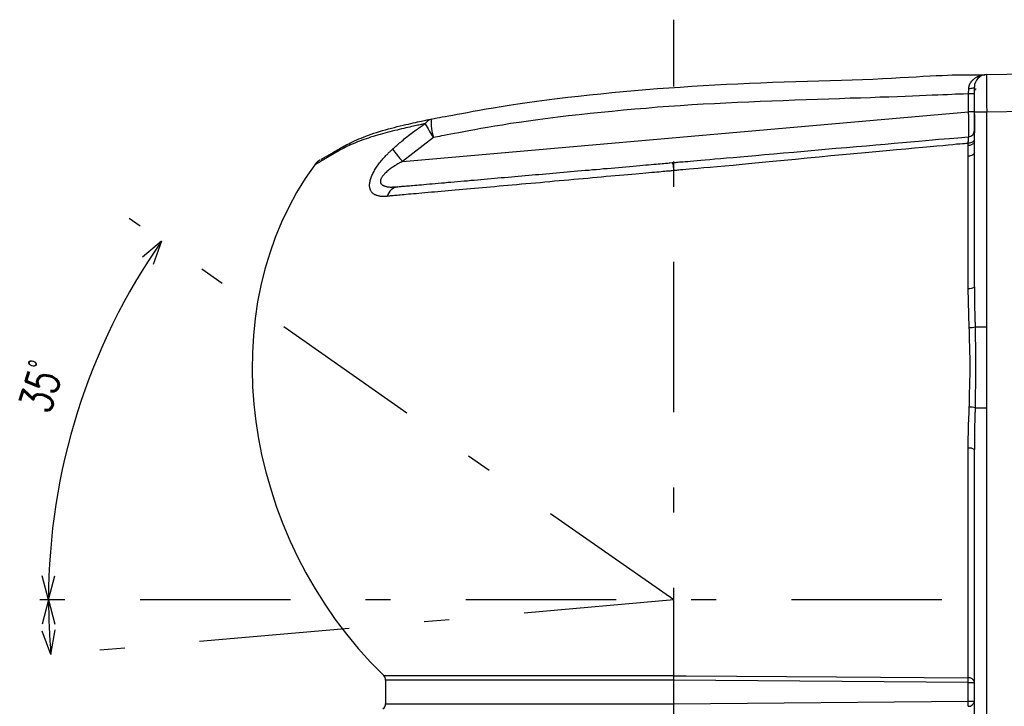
# Model space of a CAD drawing. Extents: x 33 to 392, y 36 to 266.
# Tile 6 of 11: x 122 to 200, y 99 to 154. Entities that reach past the tile are written whole.
import ezdxf
from ezdxf.enums import TextEntityAlignment as Align

# ---------------------------------------------------------------- set-up
doc = ezdxf.new("R2010")
doc.units = 0
doc.header["$LTSCALE"] = 2
doc.header["$MEASUREMENT"] = 0
doc.linetypes.add('CENTER', pattern=[13, 6, -3, 1, -3])
doc.layers.add('0一般図-0通り芯', color=7, linetype='CONTINUOUS')
doc.layers.add('FFグル-プ-0F-0レイヤ', color=7, linetype='CONTINUOUS')
doc.styles.get("Standard").update_dxf_attribs({"font": 'txt.shx', "bigfont": 'extfont.shx'})

msp = doc.modelspace()

# ---------------------------------------------------------------- linework, layer by layer
at = {"layer": '0一般図-0通り芯', "color": 4, "linetype": 'CENTER'}
for p, q in [((174.09, 107.67), (130.61, 138.11)), ((247.48, 107.67), (122.61, 107.67)), ((174.09, 107.67), (122.96, 103.19))]:
    msp.add_line(p, q, dxfattribs=at)
at = {"layer": '0一般図-0通り芯', "color": 4, "linetype": 'CONTINUOUS'}
for p, q in [((133.2, 136.29), (131.67, 135.01)), ((133.2, 136.29), (132.52, 134.42)), ((124.17, 107.67), (123.66, 109.6)), ((124.17, 107.67), (124.69, 109.6)), ((124.17, 107.67), (123.66, 105.73)), ((124.17, 107.67), (124.69, 105.73)), ((124.36, 103.31), (123.68, 105.19)), ((124.36, 103.31), (124.71, 105.28))]:
    msp.add_line(p, q, dxfattribs=at)
for start, end in [(145.00026, 180), (180, 185.00008)]:
    msp.add_arc((174.09, 107.67), 49.914, start, end, dxfattribs=at)
at = {"layer": 'FFグル-プ-0F-0レイヤ', "color": 4, "linetype": 'CENTER'}
msp.add_line((174.09, 44.64), (174.09, 153.96), dxfattribs=at)
at = {"layer": 'FFグル-プ-0F-0レイヤ', "color": 7, "linetype": 'CONTINUOUS'}
for p, q in [((197.63, 148.05), (197.64, 148.45)), ((197.63, 146.62), (197.63, 148.05)), ((198.09, 148.05), (197.63, 148.05)), ((152.43, 142.66), (197.63, 146.62)), ((198.09, 146.62), (197.63, 146.62)), ((198.09, 146.4), (198.09, 146.58)), ((198.09, 145.67), (198.09, 146.41)), ((203.89, 146.66), (199.07, 146.58)), ((199.07, 146.58), (199.07, 129.45)), ((198.09, 144.93), (198.09, 145.67)), ((198.09, 132.64), (198.09, 144.93)), ((154.9, 144.56), (152.43, 142.66)), ((197.6, 143.92), (197.6, 144.1)), ((174.09, 141.92), (174.09, 141.92)), ((197.68, 129.4), (197.6, 132.53)), ((198.15, 129.45), (199.07, 129.45)), ((198.15, 123.01), (199.07, 123.01)), ((199.07, 123.01), (199.07, 85.82)), ((198.09, 87.29), (198.09, 119.68)), ((174.09, 101.63), (150.94, 101.63)), ((151.09, 101.28), (151.09, 99.39)), ((174.09, 101.28), (151.09, 101.28)), ((197.6, 101.1), (174.09, 101.28)), ((174.09, 99.39), (174.09, 101.28)), ((197.6, 101.1), (198.09, 101.1)), ((197.6, 99.6), (197.6, 101.1)), ((151.09, 99.39), (174.09, 99.39)), ((174.09, 99.39), (197.6, 99.6)), ((197.6, 99.6), (198.09, 99.6))]:
    msp.add_line(p, q, dxfattribs=at)
for points in [[(154.73, 146.03), (155.07, 146.1), (155.21, 146.12), (155.39, 146.16), (155.6, 146.2), (155.84, 146.24), (156.12, 146.29), (156.44, 146.35), (156.79, 146.42), (157.18, 146.49), (157.6, 146.57), (158.07, 146.66), (158.57, 146.75), (159.11, 146.84), (159.69, 146.94), (160.3, 147.04), (160.96, 147.15), (161.65, 147.25), (162.39, 147.36), (163.15, 147.46), (163.95, 147.57), (164.77, 147.67), (165.62, 147.77), (166.49, 147.87), (167.37, 147.96), (168.26, 148.05), (169.15, 148.14), (170.05, 148.23), (170.96, 148.31), (171.87, 148.39), (172.78, 148.46), (173.7, 148.53), (174.61, 148.59), (175.53, 148.65), (176.45, 148.71), (177.37, 148.76), (178.29, 148.81), (179.21, 148.85), (180.13, 148.89), (181.05, 148.93), (181.97, 148.97), (182.9, 149), (183.83, 149.03), (184.76, 149.06), (185.68, 149.09), (186.58, 149.11), (187.47, 149.14), (188.34, 149.17), (189.17, 149.2), (189.98, 149.23), (190.75, 149.27), (191.48, 149.3), (192.17, 149.34), (192.82, 149.38), (193.43, 149.41), (194.01, 149.45), (194.55, 149.48), (195.05, 149.5), (195.51, 149.52), (195.94, 149.54), (196.32, 149.55), (196.67, 149.55), (196.97, 149.56), (197.24, 149.56), (197.47, 149.56), (197.65, 149.56), (197.8, 149.56), (197.9, 149.56), (197.98, 149.56), (198.03, 149.56), (198.07, 149.56), (198.08, 149.56), (198.09, 149.56), (198.09, 149.56)], [(197.64, 148.45), (197.64, 148.46), (197.64, 148.47), (197.64, 148.48), (197.64, 148.49), (197.64, 148.5), (197.64, 148.51), (197.64, 148.52), (197.65, 148.54), (197.65, 148.55), (197.65, 148.56), (197.65, 148.58), (197.65, 148.59), (197.65, 148.61), (197.66, 148.63), (197.66, 148.65), (197.67, 148.66), (197.67, 148.69), (197.68, 148.71), (197.69, 148.73), (197.7, 148.76), (197.71, 148.78), (197.72, 148.81), (197.73, 148.84), (197.75, 148.87), (197.76, 148.9), (197.78, 148.93), (197.8, 148.96), (197.82, 148.99), (197.84, 149.02), (197.87, 149.05), (197.89, 149.09), (197.93, 149.12), (197.96, 149.15), (198, 149.19), (198.04, 149.22), (198.08, 149.25), (198.12, 149.29), (198.17, 149.32), (198.21, 149.35), (198.26, 149.37), (198.31, 149.4), (198.35, 149.42), (198.4, 149.44), (198.44, 149.46), (198.49, 149.48), (198.53, 149.49), (198.57, 149.51), (198.61, 149.52), (198.65, 149.53), (198.69, 149.54), (198.72, 149.54), (198.75, 149.55), (198.78, 149.55), (198.81, 149.56), (198.84, 149.56), (198.86, 149.56), (198.88, 149.57), (198.89, 149.57), (198.91, 149.57), (198.92, 149.57), (198.93, 149.57), (198.93, 149.57), (198.94, 149.57), (198.94, 149.57), (198.95, 149.57), (198.95, 149.57), (198.95, 149.58), (198.95, 149.58), (198.96, 149.58), (198.96, 149.58), (198.96, 149.58), (198.96, 149.58), (198.96, 149.58)], [(198.09, 149.56), (198.09, 149.56), (198.09, 149.56), (198.09, 149.56), (198.09, 149.56), (198.09, 149.56), (198.09, 149.56), (198.09, 149.56), (198.09, 149.56), (198.09, 149.56), (198.09, 149.56), (198.09, 149.56), (198.09, 149.56), (198.1, 149.56), (198.1, 149.56), (198.1, 149.56), (198.1, 149.56), (198.11, 149.56), (198.11, 149.56), (198.11, 149.56), (198.12, 149.56), (198.13, 149.56), (198.13, 149.56), (198.14, 149.56), (198.16, 149.56), (198.17, 149.56), (198.19, 149.56), (198.21, 149.56), (198.23, 149.56), (198.26, 149.56), (198.28, 149.56), (198.31, 149.56), (198.34, 149.57), (198.37, 149.57), (198.41, 149.57), (198.44, 149.57), (198.47, 149.57), (198.51, 149.57), (198.54, 149.57), (198.57, 149.57), (198.61, 149.57), (198.64, 149.57), (198.67, 149.57), (198.7, 149.57), (198.74, 149.57), (198.77, 149.57), (198.79, 149.57), (198.82, 149.57), (198.84, 149.57), (198.87, 149.57), (198.88, 149.57), (198.9, 149.57), (198.91, 149.58), (198.92, 149.58), (198.93, 149.58), (198.94, 149.58), (198.95, 149.58), (198.95, 149.58), (198.96, 149.58)], [(199.07, 149.58), (203.89, 149.66), (203.89, 146.66)], [(198.09, 148.58), (198.08, 148.55), (198.06, 148.53), (198.01, 148.51), (197.96, 148.49), (197.89, 148.47), (197.81, 148.46), (197.73, 148.45), (197.64, 148.45)], [(199.07, 146.58), (198.09, 146.58), (198.09, 148.58)], [(197.63, 148.05), (197.22, 148.03), (197.04, 148.02), (196.82, 148.02), (196.57, 148.01), (196.28, 147.99), (195.95, 147.98), (195.58, 147.96), (195.17, 147.95), (194.72, 147.93), (194.24, 147.91), (193.72, 147.89), (193.16, 147.87), (192.56, 147.84), (191.92, 147.82), (191.25, 147.79), (190.54, 147.77), (189.79, 147.74), (189, 147.71), (188.18, 147.69), (187.33, 147.66), (186.46, 147.63), (185.56, 147.6), (184.66, 147.57), (183.75, 147.53), (182.83, 147.5), (181.91, 147.47), (181, 147.43), (180.08, 147.39), (179.17, 147.35), (178.26, 147.31), (177.34, 147.26), (176.43, 147.21), (175.52, 147.16), (174.61, 147.1), (173.7, 147.03), (172.79, 146.97), (171.88, 146.89), (170.98, 146.82), (170.08, 146.74), (169.18, 146.65), (168.29, 146.56), (167.41, 146.47), (166.54, 146.38), (165.68, 146.28), (164.84, 146.18), (164.03, 146.08), (163.24, 145.98), (162.48, 145.87), (161.75, 145.77), (161.06, 145.67), (160.42, 145.56), (159.81, 145.46), (159.23, 145.36), (158.7, 145.27), (158.2, 145.18), (157.74, 145.1), (157.32, 145.02), (156.94, 144.94), (156.59, 144.88), (156.28, 144.82), (156, 144.77), (155.76, 144.72), (155.55, 144.69), (155.38, 144.65), (154.9, 144.56)], [(198.09, 146.4), (198.09, 146.38), (198.09, 146.37), (198.09, 146.35), (198.09, 146.34), (198.09, 146.31), (198.09, 146.29), (198.09, 146.26), (198.09, 146.23), (198.09, 146.19), (198.09, 146.15), (198.09, 146.1), (198.09, 146.05), (198.09, 146), (198.09, 145.94), (198.09, 145.88), (198.09, 145.82), (198.09, 145.76), (198.09, 145.7), (198.09, 145.63), (198.09, 145.57), (198.09, 145.51), (198.09, 145.45), (198.09, 145.4), (198.09, 145.34), (198.09, 145.29), (198.09, 145.24), (198.09, 145.19), (198.09, 145.15), (198.09, 145.1), (198.09, 145.07), (198.09, 145.03), (198.09, 145.01), (198.09, 144.93)], [(154.25, 145.67), (154.15, 145.65), (154.11, 145.64), (154.05, 145.63), (153.99, 145.61), (153.92, 145.6), (153.84, 145.58), (153.75, 145.56), (153.65, 145.54), (153.54, 145.51), (153.42, 145.49), (153.3, 145.46), (153.16, 145.43), (153.02, 145.4), (152.86, 145.36), (152.7, 145.33), (152.54, 145.29), (152.36, 145.25), (152.18, 145.21), (152, 145.16), (151.81, 145.11), (151.61, 145.07), (151.42, 145.02), (151.22, 144.97), (151.03, 144.91), (150.83, 144.86), (150.64, 144.81), (150.45, 144.75), (150.26, 144.7), (150.08, 144.64), (149.89, 144.58), (149.71, 144.52), (149.53, 144.46), (149.35, 144.4), (149.18, 144.34), (149, 144.27), (148.83, 144.21), (148.67, 144.14), (148.5, 144.07), (148.34, 144), (148.18, 143.93), (148.03, 143.86), (147.88, 143.79), (147.74, 143.72), (147.6, 143.64), (147.47, 143.57), (147.34, 143.5), (147.22, 143.43), (147.1, 143.36), (146.99, 143.3), (146.89, 143.24), (146.79, 143.18), (146.7, 143.12), (146.61, 143.07), (146.53, 143.02), (146.45, 142.97), (146.38, 142.93), (146.31, 142.89), (146.24, 142.85), (146.19, 142.82), (146.13, 142.78), (146.08, 142.75), (146.03, 142.72), (145.98, 142.69), (145.94, 142.67), (145.9, 142.64), (145.86, 142.62), (145.82, 142.6), (145.78, 142.58), (145.75, 142.56), (145.72, 142.54), (145.68, 142.52), (145.66, 142.51), (145.63, 142.49), (145.6, 142.48), (145.58, 142.46), (145.56, 142.45), (145.54, 142.44), (145.52, 142.43), (145.5, 142.42), (145.49, 142.41), (145.48, 142.41), (145.47, 142.4), (145.46, 142.4), (145.45, 142.39), (145.45, 142.39), (145.44, 142.39), (145.44, 142.39), (145.44, 142.39), (145.44, 142.39), (145.44, 142.39), (145.43, 142.39), (145.43, 142.38), (145.43, 142.38), (145.43, 142.38), (145.43, 142.38), (145.43, 142.38), (145.43, 142.38)], [(145.93, 142.82), (145.93, 142.82), (145.93, 142.82), (145.93, 142.82), (145.93, 142.82), (145.93, 142.82), (145.93, 142.82), (145.93, 142.82), (145.93, 142.81), (145.93, 142.81), (145.92, 142.81), (145.92, 142.81), (145.92, 142.81), (145.92, 142.81), (145.92, 142.81), (145.92, 142.81), (145.93, 142.82), (145.94, 142.82), (145.95, 142.82), (145.96, 142.83), (145.97, 142.84), (145.99, 142.85), (146, 142.86), (146.02, 142.87), (146.05, 142.88), (146.07, 142.89), (146.1, 142.91), (146.13, 142.93), (146.16, 142.94), (146.2, 142.97), (146.24, 142.99), (146.29, 143.01), (146.33, 143.04), (146.38, 143.07), (146.44, 143.1), (146.5, 143.14), (146.56, 143.18), (146.63, 143.22), (146.7, 143.26), (146.77, 143.3), (146.85, 143.35), (146.93, 143.4), (147.01, 143.45), (147.1, 143.5), (147.2, 143.55), (147.29, 143.61), (147.4, 143.67), (147.5, 143.73), (147.62, 143.8), (147.74, 143.86), (147.87, 143.93), (148, 144), (148.15, 144.07), (148.29, 144.15), (148.45, 144.22), (148.61, 144.3), (148.78, 144.37), (148.95, 144.45), (149.13, 144.52), (149.32, 144.6), (149.51, 144.67), (149.72, 144.75), (149.93, 144.82), (150.14, 144.9), (150.36, 144.97), (150.59, 145.04), (150.83, 145.11), (151.07, 145.18), (151.31, 145.25), (151.55, 145.31), (151.79, 145.37), (152.02, 145.43), (152.25, 145.49), (152.48, 145.54), (152.7, 145.6), (152.9, 145.64), (153.1, 145.69), (153.29, 145.73), (153.47, 145.77), (153.64, 145.8), (153.8, 145.84), (153.94, 145.87), (154.07, 145.89), (154.19, 145.92), (154.29, 145.94), (154.39, 145.96), (154.47, 145.98), (154.54, 145.99), (154.73, 146.03)], [(151.63, 143.63), (151.7, 143.69), (151.73, 143.72), (151.77, 143.75), (151.81, 143.79), (151.86, 143.83), (151.91, 143.88), (151.98, 143.93), (152.04, 143.99), (152.12, 144.06), (152.2, 144.13), (152.29, 144.2), (152.38, 144.28), (152.48, 144.36), (152.58, 144.45), (152.68, 144.54), (152.79, 144.62), (152.9, 144.71), (153.01, 144.79), (153.12, 144.87), (153.22, 144.95), (153.33, 145.03), (153.43, 145.1), (153.53, 145.17), (153.63, 145.24), (153.72, 145.3), (153.8, 145.36), (153.87, 145.41), (153.94, 145.46), (154, 145.5), (154.06, 145.53), (154.1, 145.57), (154.14, 145.59), (154.25, 145.67)], [(173.97, 142.56), (174.08, 142.56), (174.12, 142.57), (174.18, 142.57), (174.25, 142.58), (174.33, 142.59), (174.43, 142.6), (174.55, 142.61), (174.68, 142.62), (174.83, 142.63), (175.01, 142.65), (175.21, 142.66), (175.43, 142.68), (175.68, 142.7), (175.95, 142.73), (176.26, 142.76), (176.6, 142.79), (176.97, 142.82), (177.38, 142.85), (177.82, 142.89), (178.31, 142.93), (178.83, 142.98), (179.39, 143.03), (180, 143.08), (180.65, 143.14), (181.34, 143.2), (182.08, 143.27), (182.86, 143.33), (183.67, 143.4), (184.5, 143.48), (185.35, 143.55), (186.19, 143.62), (187.04, 143.7), (187.87, 143.77), (188.68, 143.84), (189.47, 143.91), (190.23, 143.98), (190.97, 144.04), (191.68, 144.1), (192.36, 144.16), (193, 144.22), (193.62, 144.27), (194.2, 144.32), (194.74, 144.37), (195.23, 144.42), (195.69, 144.46), (196.1, 144.49), (196.46, 144.52), (196.77, 144.55), (197.63, 144.63)], [(197.6, 144.1), (197.58, 144.1), (197.58, 144.1), (197.56, 144.1), (197.53, 144.09), (197.48, 144.09), (197.4, 144.08), (197.29, 144.07), (197.13, 144.06), (196.93, 144.04), (196.67, 144.02), (196.36, 143.99), (195.99, 143.95), (195.57, 143.91), (195.09, 143.87), (194.56, 143.82), (193.97, 143.77), (193.32, 143.71), (192.62, 143.64), (191.86, 143.57), (191.07, 143.5), (190.23, 143.42), (189.36, 143.34), (188.47, 143.26), (187.55, 143.18), (186.62, 143.09), (185.69, 143), (184.75, 142.91), (183.82, 142.82), (182.9, 142.73), (182.01, 142.64), (181.15, 142.56), (180.33, 142.48), (179.55, 142.41), (178.83, 142.34), (178.16, 142.28), (177.55, 142.23), (176.99, 142.18), (176.49, 142.14), (176.05, 142.1), (175.66, 142.07), (175.32, 142.04), (175.05, 142.01), (174.82, 141.99), (174.64, 141.98), (174.49, 141.96), (174.38, 141.95), (174.3, 141.94), (174.24, 141.94), (174.2, 141.93), (174.16, 141.93), (174.13, 141.93), (174.12, 141.92), (174.1, 141.92), (174.1, 141.92), (174.09, 141.92), (174.09, 141.92), (174.09, 141.92)], [(197.6, 144.1), (197.6, 144.11), (197.6, 144.12), (197.6, 144.12), (197.6, 144.13), (197.6, 144.14), (197.6, 144.15), (197.6, 144.16), (197.6, 144.17), (197.6, 144.19), (197.6, 144.2), (197.6, 144.22), (197.6, 144.24), (197.61, 144.26), (197.61, 144.29), (197.61, 144.31), (197.61, 144.34), (197.61, 144.36), (197.61, 144.39), (197.61, 144.41), (197.61, 144.44), (197.62, 144.46), (197.62, 144.48), (197.62, 144.51), (197.62, 144.53), (197.62, 144.54), (197.62, 144.56), (197.62, 144.57), (197.62, 144.58), (197.63, 144.59), (197.63, 144.59), (197.63, 144.6), (197.63, 144.6), (197.63, 144.61), (197.63, 144.61), (197.63, 144.61), (197.63, 144.61), (197.63, 144.62), (197.63, 144.62), (197.63, 144.62), (197.63, 144.62), (197.63, 144.63)], [(198.09, 144.43), (198.08, 144.37), (198.05, 144.3), (198.01, 144.25), (197.95, 144.2), (197.87, 144.16), (197.79, 144.13), (197.69, 144.11), (197.6, 144.1)], [(198.09, 144.24), (198.08, 144.18), (198.05, 144.12), (198.01, 144.07), (197.95, 144.02), (197.87, 143.98), (197.79, 143.95), (197.69, 143.93), (197.6, 143.92)], [(197.6, 143.07), (197.6, 143.09), (197.6, 143.1), (197.6, 143.11), (197.6, 143.13), (197.6, 143.14), (197.6, 143.16), (197.6, 143.18), (197.6, 143.21), (197.6, 143.23), (197.6, 143.26), (197.6, 143.29), (197.6, 143.32), (197.6, 143.35), (197.6, 143.39), (197.6, 143.42), (197.6, 143.46), (197.6, 143.49), (197.6, 143.53), (197.6, 143.56), (197.6, 143.6), (197.6, 143.63), (197.6, 143.66), (197.6, 143.7), (197.6, 143.72), (197.6, 143.75), (197.6, 143.78), (197.6, 143.8), (197.6, 143.82), (197.6, 143.84), (197.6, 143.86), (197.6, 143.87), (197.6, 143.89), (197.6, 143.92)], [(151.21, 139.88), (151.19, 139.87), (151.17, 139.87), (151.16, 139.87), (151.15, 139.87), (151.13, 139.87), (151.11, 139.87), (151.08, 139.87), (151.06, 139.87), (151.03, 139.87), (151, 139.86), (150.97, 139.86), (150.93, 139.86), (150.9, 139.86), (150.86, 139.86), (150.82, 139.86), (150.77, 139.86), (150.73, 139.87), (150.68, 139.87), (150.63, 139.88), (150.58, 139.89), (150.53, 139.9), (150.48, 139.91), (150.42, 139.93), (150.37, 139.94), (150.32, 139.96), (150.27, 139.98), (150.23, 140), (150.18, 140.03), (150.14, 140.05), (150.1, 140.08), (150.06, 140.12), (150.02, 140.15), (149.99, 140.19), (149.95, 140.23), (149.92, 140.28), (149.9, 140.32), (149.88, 140.37), (149.86, 140.43), (149.84, 140.48), (149.83, 140.54), (149.82, 140.59), (149.81, 140.65), (149.81, 140.72), (149.81, 140.78), (149.81, 140.85), (149.82, 140.91), (149.83, 140.98), (149.84, 141.05), (149.86, 141.13), (149.88, 141.2), (149.9, 141.28), (149.93, 141.36), (149.96, 141.44), (149.99, 141.53), (150.03, 141.61), (150.07, 141.69), (150.11, 141.78), (150.16, 141.86), (150.21, 141.95), (150.26, 142.03), (150.31, 142.12), (150.36, 142.2), (150.42, 142.28), (150.48, 142.37), (150.54, 142.45), (150.61, 142.53), (150.67, 142.62), (150.73, 142.7), (150.8, 142.77), (150.86, 142.85), (150.93, 142.92), (150.99, 142.99), (151.05, 143.06), (151.1, 143.12), (151.16, 143.17), (151.21, 143.22), (151.25, 143.27), (151.3, 143.31), (151.34, 143.36), (151.38, 143.39), (151.42, 143.43), (151.45, 143.46), (151.48, 143.49), (151.51, 143.51), (151.53, 143.54), (151.55, 143.56), (151.57, 143.58), (151.59, 143.59), (151.63, 143.63)], [(198.09, 143.37), (198.08, 143.31), (198.05, 143.26), (198.01, 143.21), (197.95, 143.16), (197.87, 143.12), (197.79, 143.09), (197.69, 143.08), (197.6, 143.07)], [(197.6, 132.53), (197.6, 132.65), (197.6, 132.7), (197.6, 132.76), (197.6, 132.83), (197.6, 132.91), (197.6, 133), (197.6, 133.1), (197.6, 133.22), (197.6, 133.34), (197.6, 133.48), (197.6, 133.63), (197.6, 133.78), (197.6, 133.95), (197.6, 134.13), (197.6, 134.32), (197.6, 134.52), (197.6, 134.73), (197.6, 134.95), (197.6, 135.17), (197.6, 135.41), (197.6, 135.65), (197.6, 135.9), (197.6, 136.15), (197.6, 136.4), (197.6, 136.66), (197.6, 136.91), (197.6, 137.16), (197.6, 137.41), (197.6, 137.66), (197.6, 137.9), (197.6, 138.14), (197.6, 138.37), (197.6, 138.6), (197.6, 138.82), (197.6, 139.04), (197.6, 139.25), (197.6, 139.46), (197.6, 139.66), (197.6, 139.86), (197.6, 140.05), (197.6, 140.25), (197.6, 140.44), (197.6, 140.63), (197.6, 140.81), (197.6, 140.99), (197.6, 141.16), (197.6, 141.32), (197.6, 141.48), (197.6, 141.63), (197.6, 141.77), (197.6, 141.89), (197.6, 142.01), (197.6, 142.12), (197.6, 142.23), (197.6, 142.32), (197.6, 142.41), (197.6, 142.5), (197.6, 142.58), (197.6, 142.65), (197.6, 142.72), (197.6, 142.79), (197.6, 142.85), (197.6, 142.9), (197.6, 142.94), (197.6, 143.07)], [(145.83, 142.76), (145.82, 142.76), (145.82, 142.76), (145.82, 142.76), (145.82, 142.76), (145.82, 142.75), (145.82, 142.75), (145.82, 142.75), (145.82, 142.75), (145.82, 142.75), (145.82, 142.75), (145.82, 142.75), (145.81, 142.75), (145.81, 142.75), (145.81, 142.74), (145.8, 142.74), (145.8, 142.74), (145.79, 142.73), (145.78, 142.73), (145.78, 142.72), (145.77, 142.72), (145.76, 142.71), (145.75, 142.7), (145.73, 142.69), (145.72, 142.68), (145.71, 142.67), (145.69, 142.66), (145.68, 142.65), (145.66, 142.64), (145.65, 142.62), (145.63, 142.61), (145.62, 142.6), (145.6, 142.58), (145.59, 142.57), (145.57, 142.56), (145.56, 142.54), (145.55, 142.53), (145.53, 142.52), (145.52, 142.5), (145.51, 142.49), (145.5, 142.48), (145.49, 142.47), (145.48, 142.45), (145.47, 142.44), (145.46, 142.43), (145.45, 142.43), (145.45, 142.42), (145.44, 142.41), (145.44, 142.4), (145.44, 142.4), (145.44, 142.39), (145.43, 142.39), (145.43, 142.39), (145.43, 142.39), (145.43, 142.38), (145.43, 142.38), (145.43, 142.38), (145.43, 142.38)], [(152.43, 142.66), (152.37, 142.63), (152.35, 142.62), (152.32, 142.6), (152.29, 142.58), (152.25, 142.56), (152.2, 142.53), (152.16, 142.51), (152.11, 142.48), (152.05, 142.45), (151.99, 142.41), (151.93, 142.38), (151.87, 142.34), (151.81, 142.3), (151.74, 142.26), (151.67, 142.21), (151.6, 142.17), (151.53, 142.12), (151.46, 142.07), (151.39, 142.01), (151.32, 141.95), (151.25, 141.9), (151.18, 141.84), (151.12, 141.78), (151.06, 141.72), (151.01, 141.67), (150.96, 141.62), (150.92, 141.57), (150.88, 141.52), (150.84, 141.47), (150.81, 141.43), (150.78, 141.39), (150.76, 141.35), (150.74, 141.32), (150.72, 141.28), (150.71, 141.25), (150.7, 141.22), (150.69, 141.19), (150.68, 141.17), (150.67, 141.14), (150.67, 141.12), (150.67, 141.1), (150.67, 141.07), (150.67, 141.05), (150.67, 141.03), (150.67, 141.01), (150.67, 140.99), (150.68, 140.97), (150.68, 140.96), (150.68, 140.94), (150.69, 140.92), (150.7, 140.91), (150.71, 140.9), (150.71, 140.88), (150.72, 140.87), (150.74, 140.86), (150.75, 140.84), (150.76, 140.83), (150.78, 140.82), (150.8, 140.8), (150.82, 140.79), (150.84, 140.77), (150.86, 140.76), (150.89, 140.74), (150.92, 140.73), (150.95, 140.71), (150.99, 140.7), (151.03, 140.68), (151.08, 140.67), (151.12, 140.66), (151.17, 140.65), (151.22, 140.64), (151.28, 140.63), (151.33, 140.62), (151.38, 140.62), (151.44, 140.61), (151.49, 140.61), (151.55, 140.61), (151.6, 140.61), (151.65, 140.62), (151.7, 140.62), (151.75, 140.62), (151.8, 140.62), (151.84, 140.63), (151.88, 140.63), (151.91, 140.63), (151.95, 140.63), (151.98, 140.63), (152, 140.64), (152.07, 140.64)], [(152.07, 140.64), (152.17, 140.65), (152.21, 140.65), (152.26, 140.66), (152.32, 140.66), (152.38, 140.67), (152.46, 140.67), (152.55, 140.68), (152.64, 140.69), (152.75, 140.7), (152.86, 140.71), (152.98, 140.72), (153.12, 140.73), (153.26, 140.74), (153.41, 140.76), (153.58, 140.77), (153.75, 140.79), (153.94, 140.8), (154.14, 140.82), (154.35, 140.84), (154.58, 140.86), (154.81, 140.88), (155.04, 140.9), (155.29, 140.92), (155.54, 140.94), (155.79, 140.96), (156.04, 140.99), (156.3, 141.01), (156.56, 141.03), (156.82, 141.05), (157.08, 141.08), (157.35, 141.1), (157.61, 141.12), (157.88, 141.15), (158.15, 141.17), (158.42, 141.19), (158.69, 141.22), (158.96, 141.24), (159.23, 141.27), (159.5, 141.29), (159.77, 141.31), (160.04, 141.34), (160.32, 141.36), (160.59, 141.38), (160.86, 141.41), (161.14, 141.43), (161.41, 141.46), (161.68, 141.48), (161.96, 141.5), (162.23, 141.53), (162.51, 141.55), (162.78, 141.58), (163.06, 141.6), (163.33, 141.62), (163.61, 141.65), (163.88, 141.67), (164.16, 141.7), (164.44, 141.72), (164.72, 141.75), (165, 141.77), (165.29, 141.8), (165.57, 141.82), (165.85, 141.85), (166.14, 141.87), (166.43, 141.9), (166.72, 141.92), (167.01, 141.95), (167.3, 141.97), (167.6, 142), (167.89, 142.02), (168.19, 142.05), (168.48, 142.08), (168.78, 142.1), (169.08, 142.13), (169.38, 142.15), (169.68, 142.18), (169.98, 142.21), (170.27, 142.23), (170.56, 142.26), (170.84, 142.28), (171.11, 142.31), (171.37, 142.33), (171.62, 142.35), (171.86, 142.37), (172.08, 142.39), (172.29, 142.41), (172.49, 142.43), (172.68, 142.44), (172.85, 142.46), (173.01, 142.47), (173.16, 142.48), (173.29, 142.5), (173.42, 142.51), (173.53, 142.52), (173.62, 142.52), (173.71, 142.53), (173.78, 142.54), (173.97, 142.56), (173.97, 142.56), (173.97, 142.56), (173.97, 142.56), (173.97, 142.56), (173.97, 142.56), (173.97, 142.56), (173.98, 142.56), (173.98, 142.56), (173.98, 142.55), (173.98, 142.55), (173.98, 142.55), (173.98, 142.55), (173.98, 142.55), (173.98, 142.55), (173.98, 142.55), (173.99, 142.54), (173.99, 142.54), (173.99, 142.53), (173.99, 142.52), (173.99, 142.52), (174, 142.51), (174, 142.49), (174, 142.48), (174.01, 142.46), (174.01, 142.44), (174.02, 142.42), (174.02, 142.4), (174.03, 142.38), (174.03, 142.35), (174.04, 142.32), (174.04, 142.29), (174.04, 142.27), (174.05, 142.24), (174.05, 142.21), (174.06, 142.18), (174.06, 142.15), (174.06, 142.12), (174.07, 142.09), (174.07, 142.07), (174.07, 142.05), (174.08, 142.03), (174.08, 142.01), (174.08, 141.99), (174.08, 141.97), (174.09, 141.96), (174.09, 141.95), (174.09, 141.92)], [(174.09, 141.92), (173.95, 141.91), (173.89, 141.9), (173.81, 141.89), (173.73, 141.89), (173.63, 141.88), (173.51, 141.87), (173.39, 141.85), (173.25, 141.84), (173.09, 141.83), (172.92, 141.81), (172.74, 141.8), (172.55, 141.78), (172.34, 141.76), (172.11, 141.74), (171.87, 141.72), (171.61, 141.7), (171.34, 141.67), (171.05, 141.65), (170.75, 141.62), (170.43, 141.59), (170.1, 141.56), (169.76, 141.53), (169.41, 141.5), (169.06, 141.47), (168.7, 141.44), (168.33, 141.4), (167.97, 141.37), (167.6, 141.34), (167.23, 141.3), (166.86, 141.27), (166.48, 141.24), (166.1, 141.2), (165.72, 141.17), (165.34, 141.14), (164.95, 141.1), (164.57, 141.07), (164.19, 141.03), (163.8, 141), (163.42, 140.96), (163.04, 140.93), (162.67, 140.9), (162.29, 140.86), (161.93, 140.83), (161.56, 140.8), (161.2, 140.77), (160.85, 140.73), (160.5, 140.7), (160.15, 140.67), (159.81, 140.64), (159.47, 140.61), (159.14, 140.58), (158.81, 140.55), (158.49, 140.52), (158.17, 140.5), (157.85, 140.47), (157.55, 140.44), (157.24, 140.41), (156.95, 140.39), (156.65, 140.36), (156.37, 140.34), (156.08, 140.31), (155.81, 140.29), (155.53, 140.26), (155.26, 140.24), (155, 140.21), (154.74, 140.19), (154.48, 140.17), (154.23, 140.14), (153.98, 140.12), (153.74, 140.1), (153.52, 140.08), (153.3, 140.06), (153.1, 140.04), (152.9, 140.03), (152.73, 140.01), (152.56, 140), (152.4, 139.98), (152.26, 139.97), (152.13, 139.96), (152, 139.95), (151.89, 139.94), (151.79, 139.93), (151.69, 139.92), (151.6, 139.91), (151.53, 139.9), (151.46, 139.9), (151.4, 139.89), (151.35, 139.89), (151.21, 139.88)], [(198.09, 132.64), (198.09, 132.53), (198.09, 132.48), (198.09, 132.42), (198.09, 132.36), (198.09, 132.28), (198.09, 132.2), (198.09, 132.11), (198.1, 132.01), (198.1, 131.91), (198.1, 131.8), (198.1, 131.68), (198.1, 131.56), (198.1, 131.44), (198.1, 131.31), (198.11, 131.18), (198.11, 131.05), (198.11, 130.91), (198.11, 130.78), (198.12, 130.65), (198.12, 130.52), (198.12, 130.4), (198.12, 130.28), (198.13, 130.16), (198.13, 130.06), (198.13, 129.96), (198.13, 129.88), (198.14, 129.8), (198.14, 129.73), (198.14, 129.67), (198.14, 129.62), (198.14, 129.58), (198.14, 129.55), (198.15, 129.45)], [(197.68, 123.06), (197.69, 123.25), (197.69, 123.33), (197.69, 123.42), (197.69, 123.54), (197.7, 123.67), (197.7, 123.81), (197.7, 123.98), (197.71, 124.16), (197.71, 124.35), (197.72, 124.56), (197.72, 124.79), (197.73, 125.02), (197.73, 125.27), (197.74, 125.52), (197.74, 125.78), (197.74, 126.04), (197.74, 126.3), (197.74, 126.57), (197.74, 126.83), (197.74, 127.09), (197.73, 127.34), (197.73, 127.58), (197.72, 127.81), (197.72, 128.03), (197.71, 128.23), (197.71, 128.41), (197.7, 128.58), (197.7, 128.73), (197.7, 128.87), (197.69, 128.98), (197.69, 129.08), (197.69, 129.17), (197.68, 129.4)], [(198.15, 129.45), (198.15, 129.34), (198.15, 129.29), (198.15, 129.24), (198.15, 129.16), (198.15, 129.08), (198.15, 128.97), (198.16, 128.85), (198.16, 128.7), (198.16, 128.54), (198.16, 128.35), (198.17, 128.15), (198.17, 127.92), (198.17, 127.68), (198.18, 127.43), (198.18, 127.17), (198.18, 126.91), (198.18, 126.64), (198.18, 126.37), (198.18, 126.1), (198.18, 125.84), (198.18, 125.58), (198.18, 125.32), (198.17, 125.08), (198.17, 124.83), (198.17, 124.6), (198.16, 124.38), (198.16, 124.17), (198.16, 123.98), (198.16, 123.79), (198.15, 123.63), (198.15, 123.49), (198.15, 123.36), (198.15, 123.01), (198.14, 122.84), (198.14, 122.77), (198.14, 122.69), (198.13, 122.6), (198.13, 122.49), (198.13, 122.38), (198.13, 122.25), (198.12, 122.13), (198.12, 122), (198.12, 121.86), (198.11, 121.73), (198.11, 121.6), (198.11, 121.46), (198.1, 121.32), (198.1, 121.18), (198.1, 121.05), (198.1, 120.91), (198.09, 120.77), (198.09, 120.63), (198.09, 120.5), (198.09, 120.37), (198.09, 120.26), (198.09, 120.15), (198.09, 120.05), (198.09, 119.97), (198.09, 119.9), (198.09, 119.84), (198.09, 119.8), (198.09, 119.76), (198.09, 119.74), (198.09, 119.72), (198.09, 119.71), (198.09, 119.68)], [(199.07, 129.45), (199.07, 129.45), (199.07, 129.44), (199.07, 129.43), (199.07, 129.42), (199.07, 129.39), (199.07, 129.35), (199.07, 129.29), (199.07, 129.21), (199.07, 129.1), (199.07, 128.97), (199.07, 128.81), (199.07, 128.63), (199.07, 128.42), (199.07, 128.21), (199.07, 127.97), (199.07, 127.73), (199.07, 127.48), (199.07, 127.23), (199.07, 126.97), (199.07, 126.71), (199.07, 126.45), (199.07, 126.19), (199.07, 125.92), (199.07, 125.65), (199.07, 125.39), (199.07, 125.12), (199.07, 124.86), (199.07, 124.61), (199.07, 124.37), (199.07, 124.14), (199.07, 123.93), (199.07, 123.75), (199.07, 123.58), (199.07, 123.45), (199.07, 123.34), (199.07, 123.25), (199.07, 123.19), (199.07, 123.14), (199.07, 123.1), (199.07, 123.07), (199.07, 123.01)], [(197.6, 119.78), (197.6, 119.8), (197.6, 119.81), (197.6, 119.82), (197.6, 119.84), (197.6, 119.86), (197.6, 119.89), (197.6, 119.94), (197.6, 119.99), (197.6, 120.06), (197.6, 120.14), (197.6, 120.24), (197.6, 120.34), (197.6, 120.46), (197.6, 120.58), (197.6, 120.71), (197.61, 120.85), (197.61, 120.98), (197.61, 121.12), (197.62, 121.26), (197.62, 121.39), (197.62, 121.53), (197.63, 121.66), (197.63, 121.8), (197.64, 121.93), (197.64, 122.06), (197.65, 122.19), (197.65, 122.31), (197.66, 122.43), (197.66, 122.55), (197.67, 122.65), (197.67, 122.74), (197.67, 122.83), (197.68, 123.06)], [(197.6, 101.46), (197.6, 101.58), (197.6, 101.63), (197.6, 101.69), (197.6, 101.77), (197.6, 101.85), (197.6, 101.95), (197.6, 102.06), (197.6, 102.18), (197.6, 102.31), (197.6, 102.45), (197.6, 102.61), (197.6, 102.77), (197.6, 102.95), (197.6, 103.14), (197.6, 103.35), (197.6, 103.57), (197.6, 103.8), (197.6, 104.05), (197.6, 104.31), (197.6, 104.58), (197.6, 104.86), (197.6, 105.15), (197.6, 105.43), (197.6, 105.71), (197.6, 106), (197.6, 106.27), (197.6, 106.54), (197.6, 106.81), (197.6, 107.07), (197.6, 107.34), (197.6, 107.59), (197.6, 107.85), (197.6, 108.1), (197.6, 108.36), (197.6, 108.61), (197.6, 108.86), (197.6, 109.11), (197.6, 109.36), (197.6, 109.61), (197.6, 109.86), (197.6, 110.11), (197.6, 110.35), (197.6, 110.6), (197.6, 110.84), (197.6, 111.09), (197.6, 111.35), (197.6, 111.6), (197.6, 111.87), (197.6, 112.14), (197.6, 112.41), (197.6, 112.7), (197.6, 112.99), (197.6, 113.29), (197.6, 113.59), (197.6, 113.9), (197.6, 114.21), (197.6, 114.52), (197.6, 114.84), (197.6, 115.15), (197.6, 115.47), (197.6, 115.78), (197.6, 116.08), (197.6, 116.38), (197.6, 116.67), (197.6, 116.95), (197.6, 117.22), (197.6, 117.47), (197.6, 117.71), (197.6, 117.94), (197.6, 118.16), (197.6, 118.36), (197.6, 118.55), (197.6, 118.73), (197.6, 118.89), (197.6, 119.04), (197.6, 119.17), (197.6, 119.29), (197.6, 119.4), (197.6, 119.49), (197.6, 119.57), (197.6, 119.78)], [(174.09, 101.63), (175.09, 101.63), (179.09, 101.6), (187.09, 101.54), (197.6, 101.46)], [(174.09, 101.28), (174.09, 101.28), (174.09, 101.29), (174.09, 101.29), (174.09, 101.3), (174.09, 101.31), (174.09, 101.31), (174.09, 101.32), (174.09, 101.33), (174.09, 101.34), (174.09, 101.35), (174.09, 101.36), (174.09, 101.38), (174.09, 101.39), (174.09, 101.4), (174.09, 101.42), (174.09, 101.43), (174.09, 101.45), (174.09, 101.46), (174.09, 101.47), (174.09, 101.49), (174.09, 101.5), (174.09, 101.52), (174.09, 101.53), (174.09, 101.54), (174.09, 101.55), (174.09, 101.56), (174.09, 101.57), (174.09, 101.58), (174.09, 101.59), (174.09, 101.6), (174.09, 101.6), (174.09, 101.61), (174.09, 101.61), (174.09, 101.62), (174.09, 101.62), (174.09, 101.62), (174.09, 101.62), (174.09, 101.63), (174.09, 101.63), (174.09, 101.63), (174.09, 101.63)], [(174.09, 99.18), (174.09, 99.2), (174.09, 99.21), (174.09, 99.23), (174.09, 99.25), (174.09, 99.26), (174.09, 99.27), (174.09, 99.29), (174.09, 99.3), (174.09, 99.31), (174.09, 99.32), (174.09, 99.33), (174.09, 99.34), (174.09, 99.35), (174.09, 99.36), (174.09, 99.36), (174.09, 99.37), (174.09, 99.37), (174.09, 99.38), (174.09, 99.39)]]:
    msp.add_lwpolyline(points, dxfattribs=at)
for centre, radius, start, end in [((199.09, 148.58), 1, 91, 180), ((198.24, 148.27), 0.15, 90, 180), ((163.73, 150.51), 10.649, 207.05498, 213.96198), ((154.91, 145.3), 0.752, 103.79097, 150.782), ((159.12, 145.81), 4.401, 177.08899, 196.43599), ((197.59, 145.12), 0.5, 275, 0), ((161.37, 150.84), 12.111, 216.51399, 222.45599), ((152.24, 139.58), 1.072, 99.20999, 164.043), ((197.71, 133.2), 0.68, 260.18399, 303.52899), ((197.67, 131.69), 2.288, 270.37, 282.058), ((197.67, 120.7), 2.354, 78.28799, 89.64299), ((197.71, 119.08), 0.71, 58.13399, 99.44299), ((150.59, 101.28), 0.5, 360, 405.739), ((197.65, 101.02), 0.444, 10.946, 97.15799), ((176.28, 101.28), 21.321, 359.521, 0.47899), ((150.59, 99.39), 0.5, 305, 0), ((179.2, 99.4), 18.396, 359.362, 0.63799), ((197.63, 99.65), 0.46, 265.74799, 353.879)]:
    msp.add_arc(centre, radius, start, end, dxfattribs=at)
for centre, major_axis, ratio, start_param, end_param in [((199.089, 146.578), (-0.017, 3), 0.0057, 0.000068, 1.570559), ((197.589, 146.629), (-0.044, 2.004), 0.0216, 3.143011, 4.706212), ((166.772, 122.266), (13.62, -26.73), 0.8434, 3.542774, 5.094812)]:
    msp.add_ellipse(centre, major_axis=major_axis, ratio=ratio, start_param=start_param, end_param=end_param, dxfattribs=at)

# ---------------------------------------------------------------- texts
at = {"layer": '0一般図-0通り芯', "color": 7, "lineweight": -3, "width": 0.722}
msp.add_text('35ﾟ', height=2.598, rotation=72.5, dxfattribs=at).set_placement((125.653, 124.307), align=Align.BOTTOM_CENTER)

doc.saveas('drawing.dxf')
